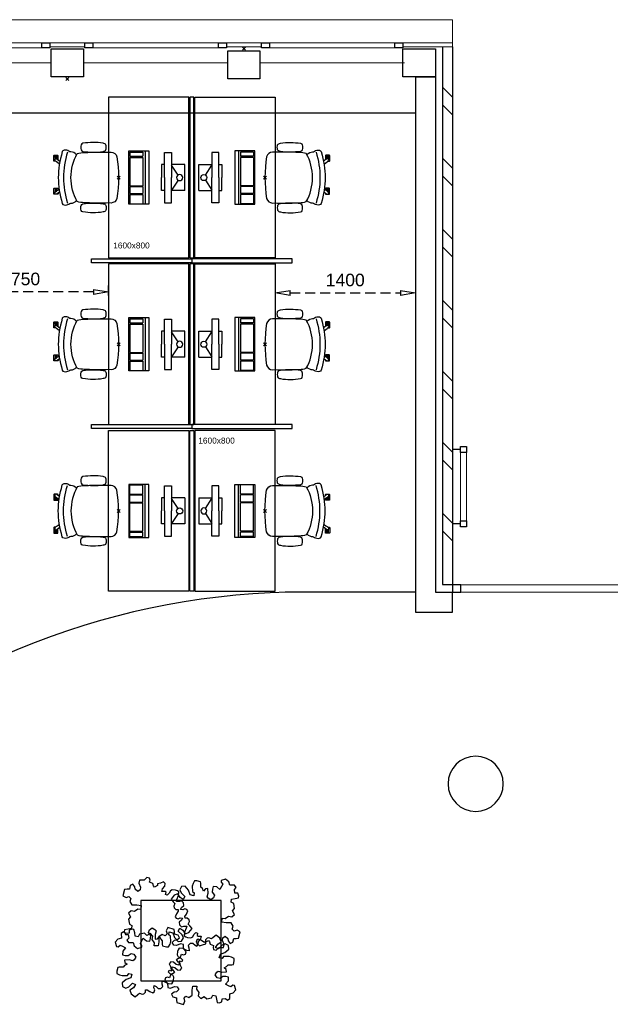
# Model space of a CAD drawing. Header units: millimetres. Extents: x 274596 to 660162, y 141333 to 298920.
# Tile 161 of 165: x 598577 to 604464, y 192268 to 202075. Entities that reach past the tile are written whole.
import ezdxf

# ---------------------------------------------------------------- set-up
doc = ezdxf.new("R2010")
doc.units = ezdxf.units.MM
doc.header["$LTSCALE"] = 400
doc.header["$PDMODE"] = 3
doc.header["$PDSIZE"] = 15
doc.linetypes.add('HIDDEN', pattern=[0.375, 0.25, -0.125])
for name, color, linetype in [('-gd', 2, 'Continuous'), ('-ve', 2, 'HIDDEN'), ('inlay', 6, 'Continuous'), ('inr', 4, 'Continuous'), ('plant', 114, 'Continuous'), ('plat', 5, 'Continuous'), ('sona-s008_ip0', 7, 'Continuous'), ('symbol', 1, 'Continuous')]:
    doc.layers.add(name, color=color, linetype=linetype)
for name, color, linetype, lineweight in [('Buitenkozijnen', 140, 'Continuous', 15), ('mat-baksteen', 5, 'Continuous', 25), ('mat-beton (ihwg)', 5, 'Continuous', 25), ('None', 7, 'Continuous', 9)]:
    doc.layers.add(name, color=color, linetype=linetype, lineweight=lineweight)
doc.styles.add('Arial', font='arial.ttf', dxfattribs={"height": 211.666667})
doc.styles.get("Standard").update_dxf_attribs({"font": 'arial.ttf'})
doc.dimstyles.new('CAL-N1-050-25', dxfattribs={"dimscale": 50, "dimtxt": 2.5, "dimasz": 3, "dimexe": 1.5, "dimexo": 0, "dimgap": 0.3, "dimtad": 0, "dimdec": 4, "dimrnd": 1, "dimdsep": 46, "dimtxsty": 'Standard', "dimblk": 'CLOSED', "dimcen": 0, "dimdle": 1.25, "dimclrt": 249, "dimadec": 0, "dimazin": 0, "dimtfac": 0.9, "dimtdec": 4, "dimtix": 1, "dimtmove": 0, "dimatfit": 3, "dimldrblk": 'CLOSED', "dimfxl": 1, "dimtvp": 1, "dimtolj": 1, "dimtzin": 0, "dimarcsym": 0})

# ---------------------------------------------------------------- blocks, each defined once
blk = doc.blocks.new('Kolom 280x320')
at = {"layer": 'mat-beton (ihwg)', "lineweight": 25}
blk.add_lwpolyline([(-300, 160), (-20, 160), (-20, -160), (-300, -160)], close=True, dxfattribs=at)
at = {"layer": 'None', "color": 92, "linetype": 'Continuous', "lineweight": 5}
blk.add_point((0, 0), dxfattribs=at)
blk = doc.blocks.new('Kolom O 550')
at = {"layer": 'mat-beton (ihwg)', "lineweight": 25}
blk.add_circle((0, 0), 275, dxfattribs=at)
blk = doc.blocks.new('*X1673')
at = {"layer": 'None', "lineweight": 9}
for p, q in [((-8323.9, -34663.3), (-8320.7, -34660)), ((-7889.9, -34760), (-7789.9, -34660)), ((-7713.6, -34760), (-7613.6, -34660)), ((-7182.8, -34760), (-7082.8, -34660)), ((-7006.4, -34760), (-6906.4, -34660)), ((-6475.7, -34760), (-6375.7, -34660)), ((-6299.3, -34760), (-6199.3, -34660)), ((-5768.6, -34760), (-5668.6, -34660)), ((-5592.2, -34760), (-5492.2, -34660)), ((-5061.5, -34760), (-4961.5, -34660)), ((-4885.1, -34760), (-4785.1, -34660)), ((-4354.4, -34760), (-4254.4, -34660)), ((-4178, -34760), (-4078, -34660)), ((-3647.3, -34760), (-3547.3, -34660)), ((-3470.9, -34760), (-3370.9, -34660))]:
    blk.add_line(p, q, dxfattribs=at)
blk = doc.blocks.new('Gevelpui best 1410 (2D)')
at = {"layer": 'Buitenkozijnen', "lineweight": 15}
for p, q in [((-260, 0), (-260, -1410)), ((-260, 0), (-210, 0)), ((-210, 0), (-210, -1410)), ((-260, -1410), (-210, -1410))]:
    blk.add_line(p, q, dxfattribs=at)
at = {"layer": 'Buitenkozijnen', "color": 92, "lineweight": 25}
for points in [[(-260, 0), (-210, 0), (-210, -80), (-260, -80)], [(-260, -1330), (-210, -1330), (-210, -1410), (-260, -1410)]]:
    blk.add_lwpolyline(points, close=True, dxfattribs=at)
at = {"layer": 'None', "color": 43, "linetype": 'Continuous', "lineweight": 9}
blk.add_line((-410, 15), (-410, -1425), dxfattribs=at)
blk = doc.blocks.new('*U1677')
at = {"layer": 'Buitenkozijnen', "lineweight": 15}
for p, q in [((-8398.9, -34760), (-8328.9, -34760)), ((-8398.9, -36590), (-8398.9, -34760)), ((-8328.9, -36590), (-8328.9, -34760)), ((-8398.9, -36590), (-8328.9, -36590))]:
    blk.add_line(p, q, dxfattribs=at)
blk = doc.blocks.new('*U1678')
at = {"layer": 'Buitenkozijnen', "color": 92, "lineweight": 25}
for points in [[(-8328.9, -34760), (-8398.9, -34760), (-8398.9, -34842.7), (-8328.9, -34842.7)], [(-8328.9, -36507.3), (-8398.9, -36507.3), (-8398.9, -36590), (-8328.9, -36590)]]:
    blk.add_lwpolyline(points, close=True, dxfattribs=at)
at = {"layer": 'Buitenkozijnen'}
blk.add_blockref('*U1677', (0, 0), dxfattribs=at)
blk = doc.blocks.new('SYMB-BM02_B2')
at = {"layer": 'plant'}
blk.add_lwpolyline([(98, 356), (66, 371), (46, 367), (23, 344), (26, 317), (5, 314), (-27, 337), (-68, 353), (-84, 340), (-93, 315), (-77, 290), (-84, 262), (-106, 274), (-134, 301), (-166, 298), (-190, 273), (-184, 246), (-181, 209), (-209, 214), (-256, 237), (-302, 241), (-315, 221), (-325, 198), (-329, 157), (-315, 134), (-286, 119), (-263, 95), (-270, 73), (-298, 80), (-306, 68), (-307, 29), (-341, 38), (-375, 66), (-406, 70), (-427, 48), (-413, 13), (-402, -28), (-381, -27), (-361, -62), (-377, -76), (-407, -84), (-423, -126), (-448, -119), (-475, -126), (-482, -158), (-448, -194), (-447, -249), (-411, -258), (-363, -237), (-327, -242), (-307, -272), (-338, -303), (-366, -308), (-398, -333), (-381, -365), (-338, -377), (-336, -406), (-332, -436), (-252, -458), (-234, -418), (-243, -383), (-220, -358), (-184, -372), (-140, -344), (-141, -283), (-132, -230), (-84, -233), (-86, -271), (-59, -312), (-68, -354), (-36, -386), (7, -361), (39, -388), (98, -377), (116, -344), (153, -351), (160, -393), (171, -436), (193, -440), (228, -426), (230, -390), (275, -385), (300, -408), (328, -386), (326, -329), (369, -315), (403, -276), (387, -222), (366, -221), (339, -240), (312, -226), (275, -205), (309, -165), (312, -121), (278, -112), (241, -110), (205, -137), (171, -126), (146, -92), (166, -59), (184, -44), (228, -57), (285, -55), (282, -25), (255, -2), (285, 14), (305, 34), (353, 32), (371, 38), (382, 84), (382, 111), (350, 130), (317, 139), (248, 136), (232, 114), (194, 121), (209, 166), (266, 187), (314, 230), (310, 274), (271, 296), (232, 280), (187, 233), (150, 251), (176, 290), (219, 319), (203, 365), (155, 404), (121, 376), (98, 356)], dxfattribs=at)
blk = doc.blocks.new('SONA-S008_B2')
at = {"layer": '-gd'}
blk.add_open_spline([(-253, -509.5), (-87.8, -560.2), (87.8, -560.2), (253, -509.5)], degree=3, dxfattribs=at)
for points in [[(-206.6, -15.8), (-79.4, 5.3), (79.6, 5.3), (206.6, -15.8)], [(-253, -272.1), (-257.1, -206.8), (-252.1, -139.2), (-253, -73.9)], [(-253, -73.9), (-253.4, -51.6), (-233.1, -20.2), (-206.6, -15.8)], [(206.6, -15.8), (233.1, -20.2), (253.4, -51.6), (253, -73.9)], [(253, -73.9), (252.1, -139.2), (257.1, -206.8), (253, -272.1)], [(-342.5, -153.6), (-353.5, -221.1), (-351.5, -287.6), (-342.5, -355.4)], [(-325.3, -126.1), (-337, -131.7), (-340.4, -140.8), (-342.5, -153.6)], [(-277.9, -126.1), (-287.8, -121.3), (-315.3, -121.3), (-325.3, -126.1)], [(-260.7, -153.6), (-262.7, -140.8), (-266.2, -131.7), (-277.9, -126.1)], [(-260.7, -355.4), (-251.6, -287.6), (-249.7, -221.1), (-260.7, -153.6)], [(260.6, -355.4), (251.6, -287.6), (249.7, -221.1), (260.6, -153.6)], [(260.6, -153.6), (262.7, -140.8), (266.2, -131.7), (277.9, -126.1)], [(277.9, -126.1), (287.8, -121.3), (315.3, -121.3), (325.3, -126.1)], [(325.3, -126.1), (337, -131.7), (340.4, -140.8), (342.5, -153.6)], [(342.5, -153.6), (353.4, -221.1), (351.5, -287.6), (342.5, -355.4)], [(-238.9, -411.5), (-253, -365.7), (-250.2, -318.7), (-253, -272.1)], [(253, -272.1), (250.2, -318.7), (253, -365.7), (238.9, -411.5)], [(-342.5, -355.4), (-341.5, -363), (-333.6, -369.9), (-326.1, -371.8)], [(-326.1, -371.8), (-310.3, -375.7), (-292.8, -375.7), (-277, -371.8)], [(-277, -371.8), (-269.5, -369.9), (-261.7, -363), (-260.7, -355.4)], [(-250.7, -332.5), (-253.1, -331.7), (-255.4, -330.9), (-257.6, -330.2)], [(-255.2, -303.9), (-254.1, -304.3), (-252.9, -304.7), (-251.7, -305.1)], [(256.9, -323.2), (255, -323.8), (253.1, -324.4), (251, -325.1)], [(251.9, -297.7), (252.9, -297.4), (253.8, -297.1), (254.7, -296.8)], [(277, -371.8), (269.5, -369.9), (261.7, -363), (260.6, -355.4)], [(326.1, -371.8), (310.3, -375.7), (292.8, -375.7), (277, -371.8)], [(342.5, -355.4), (341.5, -363), (333.6, -369.9), (326.1, -371.8)], [(-255.5, -473.7), (-255.4, -489), (-270.3, -500.1), (-272.1, -515.2)], [(-227.3, -418.1), (-247.1, -436.6), (-255.7, -455.2), (-255.5, -473.7)], [(238.9, -411.5), (95.4, -494.5), (-95.5, -494.5), (-238.9, -411.5)], [(255.5, -473.7), (255.7, -455.2), (247.1, -436.6), (227.3, -418.1)], [(272.1, -515.2), (270.3, -500.1), (255.4, -489), (255.5, -473.7)], [(-272.1, -515.2), (-274.4, -533.8), (-273.7, -555.7), (-258.6, -560.1)], [(-258.6, -560.1), (-77.4, -613.6), (78.8, -613.6), (258.6, -560.1)], [(-185.5, -615.4), (-185.5, -615.4), (-176.5, -602.9), (-162.6, -583.8)], [(143.7, -587.5), (156, -604.4), (163.9, -615.2), (163.9, -615.2)], [(258.6, -560.1), (273.7, -555.6), (274.4, -533.8), (272.1, -515.2)], [(-222.5, -641.1), (-222.5, -641.1), (-222.4, -632.9), (-222.4, -632.9)], [(-218.8, -644.8), (-220.8, -644.8), (-222.5, -643.1), (-222.5, -641.1)], [(-222.4, -606.9), (-222.4, -604.9), (-220.7, -603.3), (-218.7, -603.3)], [(-222.4, -615.1), (-222.4, -615.1), (-222.4, -606.9), (-222.4, -606.9)], [(-218.8, -615.1), (-218.8, -615.1), (-222.4, -615.1), (-222.4, -615.1)], [(-222.4, -629.9), (-222.4, -629.9), (-222.4, -618.1), (-222.4, -618.1)], [(-222.4, -618.1), (-222.4, -618.1), (-198.5, -618.1), (-198.5, -618.1)], [(-198.6, -630), (-198.6, -630), (-222.4, -629.9), (-222.4, -629.9)], [(-222.4, -632.9), (-222.4, -632.9), (-218.8, -632.9), (-218.8, -632.9)], [(-198.5, -615.1), (-198.5, -615.1), (-218.8, -615.1), (-218.8, -615.1)], [(-218.8, -632.9), (-218.8, -632.9), (-198.6, -633), (-198.6, -633)], [(-166.5, -644.9), (-166.5, -644.9), (-218.8, -644.8), (-218.8, -644.8)], [(-218.7, -603.3), (-218.7, -603.3), (-192, -603.3), (-176.8, -603.3)], [(-198.6, -633), (-198.6, -633), (-198.6, -630), (-198.6, -630)], [(-198.6, -630), (-198.6, -630), (-186.7, -630), (-186.7, -630)], [(-198.6, -633), (-198.6, -633), (-186.7, -633), (-186.7, -633)], [(-198.5, -618.1), (-198.5, -618.1), (-198.5, -615.1), (-198.5, -615.1)], [(-198.5, -615.1), (-198.5, -615.1), (-186.7, -615.2), (-186.7, -615.2)], [(-198.5, -618.1), (-198.5, -618.1), (-189.1, -618.2), (-187.1, -618.2)], [(-182.7, -633.4), (-188.4, -629.2), (-189.7, -621.1), (-185.5, -615.4)], [(-185.4, -615.2), (-186.2, -615.2), (-186.7, -615.2), (-186.7, -615.2)], [(-186.7, -615.2), (-186.7, -615.2), (-186.7, -616.4), (-186.7, -617.3)], [(-185.9, -630), (-186.4, -630), (-186.7, -630), (-186.7, -630)], [(-186.7, -630), (-186.7, -630), (-186.7, -633), (-186.7, -633)], [(-186.7, -633), (-186.7, -633), (-185.3, -633), (-183.1, -633)], [(-164.7, -630.5), (-168.8, -636.2), (-176.9, -637.5), (-182.7, -633.4)], [(-182.7, -633.4), (-182.7, -633.4), (-182.7, -633.4), (-182.7, -633.4)], [(-167.1, -633), (-166.7, -633), (-166.5, -633), (-166.5, -633)], [(-166.5, -633), (-166.5, -633), (-162.9, -633.1), (-162.9, -633.1)], [(-162.9, -641.3), (-162.9, -643.3), (-164.5, -644.9), (-166.5, -644.9)], [(-134.5, -588.9), (-152.4, -613.6), (-164.7, -630.5), (-164.7, -630.5)], [(-162.8, -630.1), (-162.8, -630.1), (-163.4, -630.1), (-164.4, -630)], [(-162.9, -633.1), (-162.9, -633.1), (-162.9, -641.3), (-162.9, -641.3)], [(-162.8, -628), (-162.8, -629.2), (-162.8, -630.1), (-162.8, -630.1)], [(106.4, -606.6), (106.4, -604.6), (108, -603), (110, -603)], [(106.4, -614.8), (106.4, -614.8), (106.4, -606.6), (106.4, -606.6)], [(110.1, -614.8), (110.1, -614.8), (106.4, -614.8), (106.4, -614.8)], [(106.4, -629.7), (106.4, -629.7), (106.4, -617.8), (106.4, -617.8)], [(106.4, -617.8), (106.4, -617.8), (130.3, -617.8), (130.3, -617.8)], [(130.3, -629.6), (130.3, -629.6), (106.4, -629.7), (106.4, -629.7)], [(106.4, -640.9), (106.4, -640.9), (106.4, -632.7), (106.4, -632.7)], [(106.4, -632.7), (106.4, -632.7), (110.1, -632.7), (110.1, -632.7)], [(110.1, -644.5), (108.1, -644.5), (106.5, -642.9), (106.4, -640.9)], [(110, -603), (110, -603), (115.6, -603), (123.1, -603)], [(130.3, -614.8), (130.3, -614.8), (110.1, -614.8), (110.1, -614.8)], [(110.1, -632.7), (110.1, -632.7), (130.3, -632.6), (130.3, -632.6)], [(162.4, -644.4), (162.4, -644.4), (110.1, -644.5), (110.1, -644.5)], [(143.1, -630.4), (143.1, -630.4), (131.8, -614.9), (115.2, -592)], [(130.3, -617.8), (130.3, -617.8), (130.3, -614.8), (130.3, -614.8)], [(130.3, -614.8), (130.3, -614.8), (130.9, -614.8), (131.7, -614.8)], [(130.3, -617.8), (130.3, -617.8), (131.9, -617.8), (133.9, -617.8)], [(130.3, -632.6), (130.3, -632.6), (130.3, -629.6), (130.3, -629.6)], [(130.3, -629.6), (130.3, -629.6), (142.1, -629.6), (142.1, -629.6)], [(130.3, -632.6), (130.3, -632.6), (142.2, -632.6), (142.2, -632.6)], [(142.5, -629.6), (142.3, -629.6), (142.1, -629.6), (142.1, -629.6)], [(142.1, -629.6), (142.1, -629.6), (142.2, -632.6), (142.2, -632.6)], [(142.2, -632.6), (142.2, -632.6), (143.3, -632.6), (145.1, -632.6)], [(161.1, -633.2), (155.3, -637.4), (147.2, -636.1), (143.1, -630.4)], [(154.9, -602.9), (159.4, -602.9), (162.3, -602.9), (162.3, -602.9)], [(163.9, -615.2), (168.1, -621), (166.8, -629.1), (161.1, -633.2)], [(161.1, -633.2), (161.1, -633.2), (161.1, -633.2), (161.1, -633.2)], [(161.8, -632.6), (162.2, -632.6), (162.4, -632.6), (162.4, -632.6)], [(162.3, -602.9), (164.4, -602.9), (166, -604.6), (166, -606.6)], [(162.4, -632.6), (162.4, -632.6), (166, -632.6), (166, -632.6)], [(166, -640.8), (166, -642.8), (164.4, -644.4), (162.4, -644.4)], [(166, -614.8), (166, -614.8), (164.6, -614.8), (163.5, -614.8)], [(166, -629.6), (166, -629.6), (165.4, -629.6), (164.4, -629.6)], [(165.3, -617.8), (165.8, -617.8), (166, -617.8), (166, -617.8)], [(166, -606.6), (166, -606.6), (166, -614.8), (166, -614.8)], [(166, -617.8), (166, -617.8), (166, -618.6), (166, -619.9)], [(166, -625.7), (166, -627.8), (166, -629.6), (166, -629.6)], [(166, -632.6), (166, -632.6), (166, -640.8), (166, -640.8)]]:
    blk.add_open_spline(points, degree=3)
at = {"layer": 'sona-s008_ip0'}
blk.add_point((0, 0), dxfattribs=at)
blk = doc.blocks.new('SYMB-CMP4_B2')
for p, q in [((-130, 558.1), (130, 558.1)), ((-130, 558.1), (-130, 428.1)), ((-25.3, 491.9), (-125, 428.1)), ((25.3, 491.9), (125, 428.1)), ((130, 558.1), (130, 428.1)), ((-250, 358.1), (-250, 428.1)), ((-250, 428.1), (0, 428.1)), ((250, 428.1), (0, 428.1)), ((250, 358.1), (250, 428.1)), ((0, 358.1), (-250, 358.1)), ((-130, 358.1), (-130, 328.1)), ((-130, 328.1), (0, 328.1)), ((0, 358.1), (250, 358.1)), ((130, 328.1), (0, 328.1)), ((130, 358.1), (130, 328.1)), ((265, 200), (-265, 200)), ((-265, 200), (-265, 0)), ((265, 0), (265, 200)), ((265, 162.9), (-265, 162.9)), ((-166.8, 141.5), (-259.7, 141.5)), ((-259.7, 12.9), (-259.7, 141.5)), ((-166.8, 12.9), (-166.8, 141.5)), ((-88, 141.5), (-159.1, 141.5)), ((-159.1, 12.9), (-159.1, 141.5)), ((-88, 12.9), (-88, 141.5)), ((200.4, 141.5), (-81.5, 141.5)), ((-81.5, 12.9), (-81.5, 141.5)), ((200.4, 12.9), (200.4, 141.5)), ((254.7, 141.5), (212.3, 141.5)), ((212.3, 12.9), (212.3, 141.5)), ((254.7, 12.9), (254.7, 141.5)), ((-265, 0), (265, 0)), ((-166.8, 12.9), (-259.7, 12.9)), ((-88, 12.9), (-159.1, 12.9)), ((200.4, 12.9), (-81.5, 12.9)), ((254.7, 12.9), (212.3, 12.9))]:
    blk.add_line(p, q)
blk.add_circle((0, 508.1), 30)
blk = doc.blocks.new('_CLOSED')
at = {"color": 0, "linetype": 'ByBlock'}
for p, q in [((-1, 0.167), (0, 0)), ((-1, 0.167), (-1, -0.167)), ((0, 0), (-1, -0.167))]:
    blk.add_line(p, q, dxfattribs=at)
blk = doc.blocks.new('*D1761')
at = {"layer": '-ve', "color": 0, "lineweight": -2, "transparency": 16777216}
for p, q in [((601121.7, 199447.2), (601121.7, 199279)), ((602521.7, 199447.2), (602521.7, 199279)), ((601271.7, 199354), (602371.7, 199354))]:
    blk.add_line(p, q, dxfattribs=at)
at = {"layer": 'Defpoints', "color": 0, "transparency": 16777216}
for p in [(601121.7, 199447.2), (602521.7, 199447.2), (602521.7, 199354)]:
    blk.add_point(p, dxfattribs=at)
at = {"layer": '-ve', "color": 0, "lineweight": -2, "transparency": 16777216, "xscale": 150, "yscale": 150, "zscale": 150, "rotation": 180}
blk.add_blockref('_CLOSED', (601121.7, 199354), dxfattribs=at)
at = {"layer": '-ve', "color": 0, "lineweight": -2, "transparency": 16777216, "xscale": 150, "yscale": 150, "zscale": 150}
blk.add_blockref('_CLOSED', (602521.7, 199354), dxfattribs=at)
at = {"layer": '-ve', "color": 249, "transparency": 16777216, "insert": (601821.7, 199481.6), "char_height": 125, "attachment_point": 5}
blk.add_mtext('\\A1;1400', dxfattribs=at)
blk = doc.blocks.new('*D1762')
at = {"layer": '-ve', "color": 0, "lineweight": -2, "transparency": 16777216}
for p, q in [((597711.7, 199326.2), (597711.7, 199438.9)), ((599311.7, 199363.9), (597861.7, 199363.9)), ((599461.7, 199326.2), (599461.7, 199438.9))]:
    blk.add_line(p, q, dxfattribs=at)
at = {"layer": 'Defpoints', "color": 0, "transparency": 16777216}
for p in [(597711.7, 199363.9), (597711.7, 199326.2), (599461.7, 199326.2)]:
    blk.add_point(p, dxfattribs=at)
at = {"layer": '-ve', "color": 0, "lineweight": -2, "transparency": 16777216, "xscale": 150, "yscale": 150, "zscale": 150}
for p, rotation in [((597711.7, 199363.9), 179.999999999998), ((599461.7, 199363.9), 359.9999999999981)]:
    blk.add_blockref('_CLOSED', p, dxfattribs=dict(at, rotation=rotation))
at = {"layer": '-ve', "color": 249, "transparency": 16777216, "insert": (598586.7, 199491.6), "char_height": 125, "attachment_point": 5}
blk.add_mtext('\\A1;1750', dxfattribs=at)

msp = doc.modelspace()

# ---------------------------------------------------------------- linework, layer by layer
at = {"layer": 'Buitenkozijnen', "color": 43, "linetype": 'Continuous', "lineweight": 9, "flags": 128}
msp.add_lwpolyline([(575576.74537, 202054.52899), (575576.74537, 202074.52899), (602891.74537, 202074.52899), (602891.74537, 201844.56963)], dxfattribs=at)
at = {"layer": 'Buitenkozijnen', "lineweight": 15}
for points in [[(598876.74537, 201804.52899), (598876.74537, 201844.56963), (599226.74537, 201844.56963), (599226.74537, 201804.52899)], [(600636.74537, 201804.52899), (600636.74537, 201844.56963), (600986.74537, 201844.56963), (600986.74537, 201804.52899)], [(602396.74537, 201804.52899), (602396.74537, 201844.56963), (602891.74537, 201844.56963), (602891.74537, 201804.52899)]]:
    msp.add_lwpolyline(points, close=True, dxfattribs=at)
at = {"layer": 'inlay'}
for p, q in [((602521.74537, 201144.56963), (584251.74537, 201144.56963)), ((602521.74537, 196374.52899), (601221.74537, 196374.52899))]:
    msp.add_line(p, q, dxfattribs=at)
msp.add_arc((601421.74537, 188914.52899), 7460, 90, 132.271472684, dxfattribs=at)
at = {"layer": 'inr'}
for points in [[(600261.74537, 199701.85529), (600261.74537, 201301.85529), (599461.74537, 201301.85529), (599461.74537, 199701.85529)], [(600271.74537, 201301.85529), (600271.74537, 199701.85529), (600311.74537, 199701.85529), (600311.74537, 201301.85529)], [(600321.74537, 199701.85529), (600321.74537, 201301.85529), (601121.74537, 201301.85529), (601121.74537, 199701.85529)], [(599291.74537, 199691.85529), (600291.74537, 199691.85529), (600291.74537, 199651.85529), (599291.74537, 199651.85529)], [(601291.74537, 199691.85529), (600291.74537, 199691.85529), (600291.74537, 199651.85529), (601291.74537, 199651.85529)], [(600261.74537, 198041.85529), (600261.74537, 199641.85529), (599461.74537, 199641.85529), (599461.74537, 198041.85529)], [(600271.74537, 199641.85529), (600271.74537, 198041.85529), (600311.74537, 198041.85529), (600311.74537, 199641.85529)], [(600321.74537, 198041.85529), (600321.74537, 199641.85529), (601121.74537, 199641.85529), (601121.74537, 198041.85529)], [(599291.74537, 198041.85529), (600291.74537, 198041.85529), (600291.74537, 198001.85529), (599291.74537, 198001.85529)], [(601291.74537, 198041.85529), (600291.74537, 198041.85529), (600291.74537, 198001.85529), (601291.74537, 198001.85529)], [(600261.74537, 197981.85529), (600261.74537, 196381.85529), (599461.74537, 196381.85529), (599461.74537, 197981.85529)], [(600271.74537, 196381.85529), (600271.74537, 197981.85529), (600311.74537, 197981.85529), (600311.74537, 196381.85529)], [(600321.74537, 197981.85529), (600321.74537, 196381.85529), (601121.74537, 196381.85529), (601121.74537, 197981.85529)], [(600584.90205, 192502.13174), (600584.90205, 193302.13174), (599784.90205, 193302.13174), (599784.90205, 192502.13174)]]:
    msp.add_lwpolyline(points, close=True, dxfattribs=at)
at = {"layer": 'mat-baksteen', "lineweight": 25}
for p, q in [((602791.74537, 201804.52899), (602791.74537, 196449.52899)), ((602891.74537, 201804.52899), (602891.74537, 196449.52899)), ((602791.74537, 196449.52899), (602891.74537, 196449.52899))]:
    msp.add_line(p, q, dxfattribs=at)
at = {"layer": 'mat-beton (ihwg)', "lineweight": 25}
for p, q in [((602521.74537, 201504.52899), (602521.74537, 196174.52899)), ((602521.74537, 201504.52899), (602721.74537, 201504.52899)), ((602721.74537, 201504.52899), (602721.74537, 196374.52899)), ((602721.74537, 196374.52899), (602891.74537, 196374.52899)), ((602891.74537, 196174.52899), (602891.74537, 196374.52899)), ((602521.74537, 196174.52899), (602891.74537, 196174.52899))]:
    msp.add_line(p, q, dxfattribs=at)
msp.add_lwpolyline([(602396.74537, 201504.52899), (602396.74537, 201784.52899), (602721.74537, 201784.52899), (602721.74537, 201504.52899)], close=True, dxfattribs=at)
at = {"layer": 'None', "color": 92, "linetype": 'Continuous', "lineweight": 25}
for p, q in [((602971.74537, 197793.46963), (602891.74537, 197793.46963)), ((602971.74537, 197053.46963), (602891.74537, 197053.46963))]:
    msp.add_line(p, q, dxfattribs=at)
at = {"layer": 'None', "color": 140, "linetype": 'Continuous', "lineweight": 15}
msp.add_lwpolyline([(602971.74537, 197023.46963), (602971.74537, 197823.46963), (603031.74537, 197823.46963), (603031.74537, 197023.46963)], close=True, dxfattribs=at)
at = {"layer": 'None', "color": 92, "linetype": 'Continuous', "lineweight": 25}
for points in [[(602971.74537, 197763.46963), (602971.74537, 197823.46963), (603031.74537, 197823.46963), (603031.74537, 197763.46963)], [(602971.74537, 197023.46963), (602971.74537, 197083.46963), (603031.74537, 197083.46963), (603031.74537, 197023.46963)]]:
    msp.add_lwpolyline(points, close=True, dxfattribs=at)

# ---------------------------------------------------------------- block references
at = {"layer": 'Buitenkozijnen', "color": 7, "rotation": 90}
for p in [(597466.74537, 202054.52899), (599226.74537, 202054.52899), (600986.74537, 202054.52899)]:
    msp.add_blockref('Gevelpui best 1410 (2D)', p, dxfattribs=at)
at = {"layer": 'inr'}
for p, rotation in [((599561.74537, 200501.85529), 270), ((599561.74537, 198841.85529), 270), ((601021.74537, 197181.85529), 90)]:
    msp.add_blockref('SONA-S008_B2', p, dxfattribs=dict(at, rotation=rotation))
at = {"layer": 'inr', "xscale": -1}
for p, rotation in [((601021.74537, 200501.85529), 90), ((601021.74537, 198841.85529), 90), ((599561.74537, 197181.85529), 270)]:
    msp.add_blockref('SONA-S008_B2', p, dxfattribs=dict(at, rotation=rotation))
at = {"layer": 'mat-baksteen', "rotation": 90}
msp.add_blockref('*X1673', (568131.74537, 204773.46963), dxfattribs=at)
at = {"layer": 'mat-beton (ihwg)', "color": 7}
for p, rotation in [((599051.74537, 201484.52899), 270), ((600811.74537, 201784.52899), 90)]:
    msp.add_blockref('Kolom 280x320', p, dxfattribs=dict(at, rotation=rotation))
at = {"layer": 'mat-beton (ihwg)', "color": 7, "xscale": -1}
msp.add_blockref('Kolom O 550', (603121.74537, 194464.52899), dxfattribs=at)
at = {"layer": 'None', "color": 7, "rotation": 90}
msp.add_blockref('*U1678', (568131.74537, 204773.46963), dxfattribs=at)
at = {"layer": 'symbol', "xscale": -1}
for p, rotation in [((599663.23407, 200501.85529), 270), ((599663.23407, 198841.85529), 270), ((600920.25667, 197181.85529), 90)]:
    msp.add_blockref('SYMB-CMP4_B2', p, dxfattribs=dict(at, rotation=rotation))
at = {"layer": 'symbol'}
for p, rotation in [((600920.25667, 200501.85529), 90), ((600920.25667, 198841.85529), 90), ((599663.23407, 197181.85529), 270)]:
    msp.add_blockref('SYMB-CMP4_B2', p, dxfattribs=dict(at, rotation=rotation))
at = {"layer": 'symbol', "xscale": 0.8, "yscale": 0.8, "zscale": 0.8}
for p, rotation in [((599971.24685, 193145.89363), 270), ((600408.61253, 193192.40993), 90), ((599850.757, 192665.1664), 180)]:
    msp.add_blockref('SYMB-BM02_B2', p, dxfattribs=dict(at, rotation=rotation))
msp.add_blockref('SYMB-BM02_B2', (600409.46838, 192634.24148), dxfattribs=at)

# ---------------------------------------------------------------- texts
at = {"layer": 'plat', "style": 'Arial'}
for p in [(599508.92351, 199796.09064), (600357.15896, 197852.89484)]:
    msp.add_text('1600x800', height=59.266667, dxfattribs=at).set_placement(p)

# ---------------------------------------------------------------- dimensions: what is measured, and where the dimension line sits
at = {"layer": '-ve'}
for p1, p2, distance, picture, middle in [((599461.74537, 199326.16104), (597711.74537, 199326.16104), -37.76067, '*D1762', (598586.74537, 199491.56496)), ((601121.74537, 199447.23574), (602521.74537, 199447.23574), -93.23045, '*D1761', (601821.74537, 199481.64853))]:
    dim = msp.add_aligned_dim(p1=p1, p2=p2, distance=distance, dimstyle='CAL-N1-050-25', dxfattribs=at)
    dim.commit()
    dim.dimension.update_dxf_attribs({"geometry": picture, "text_midpoint": middle})

doc.saveas('drawing.dxf')
